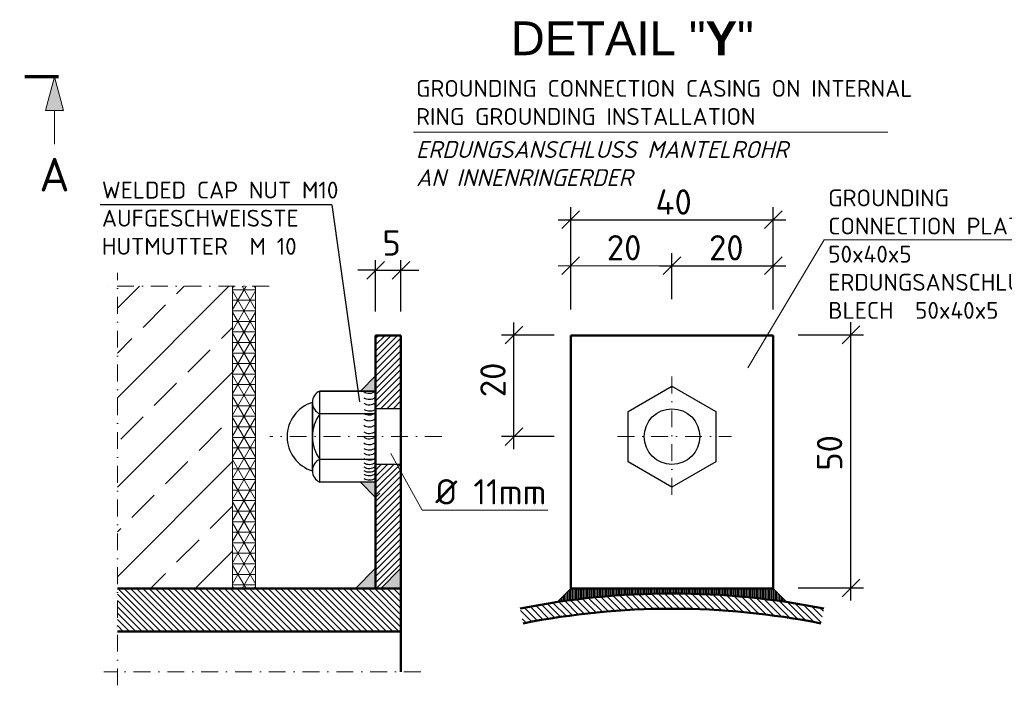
# Model space of a CAD drawing. Header units: millimetres. Extents: x -89243 to 29100, y -5468 to 8855.
# Tile 6 of 23: x -10733 to -7816, y -5468 to -3495. Entities that reach past the tile are written whole.
import ezdxf
from ezdxf.enums import TextEntityAlignment as Align

# ---------------------------------------------------------------- set-up
doc = ezdxf.new("R2010")
doc.units = ezdxf.units.MM
doc.header["$MEASUREMENT"] = 0
doc.linetypes.add('STRICHPUNKT2', pattern=[0.5, 0.25, -0.125, 0, -0.125])
doc.linetypes.add('STRICHPUNKTX2', pattern=[2, 1, -0.5, 0, -0.5])
for name, color, linetype, lineweight in [('P------T2', 7, 'Continuous', 18), ('P------T7', 7, 'Continuous', 18), ('P-BS---Schnitt', 7, 'Continuous', 18), ('PDSMD', 7, 'Continuous', 18)]:
    doc.layers.add(name, color=color, linetype=linetype, lineweight=lineweight)
doc.styles.get("Standard").update_dxf_attribs({"font": 'isocpeur.ttf'})

msp = doc.modelspace()

# ---------------------------------------------------------------- hatches: boundary and pattern name
at = {"lineweight": 5}
h = msp.add_hatch(dxfattribs=at)
h.set_pattern_fill('NET3', color=256, scale=250)
h.set_pattern_definition([(0, (-10068.61840587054, -4733.047563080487), (0, 31.25), []), (59.99999999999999, (-10068.61840587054, -4733.047563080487), (-27.06329386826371, 15.625), []), (120, (-10068.61840587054, -4733.047563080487), (-27.06329386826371, -15.62499999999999), [])])
h.paths.add_polyline_path([(-10034.57793026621, -4285.157539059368), (-10102.65888147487, -4285.157539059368), (-10102.65888147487, -5180.937587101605), (-10034.57793026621, -5180.937587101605)])
at = {"layer": 'P-BS---Schnitt', "linetype": 'Continuous', "lineweight": 18}
msp.add_hatch(color=0, dxfattribs=at).paths.add_polyline_path([(-10630.23186940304, -3664.451252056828), (-10603.43686940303, -3764.451252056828), (-10657.02686940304, -3764.451252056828)])
at = {"layer": 'PDSMD', "lineweight": -3}
h = msp.add_hatch(dxfattribs=at)
h.set_pattern_fill('ANSI33', scale=750, angle=270, style=0)
h.set_pattern_definition([(45.00000000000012, (2325736.175023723, -1312864.019569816), (132.582521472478, -132.5825214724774), []), (45.00000000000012, (2325736.175023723, -1312731.437048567), (132.582521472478, -132.5825214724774), [93.75, -46.875])])
h.paths.add_polyline_path([(-10102.65888147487, -5180.937587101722), (-10102.65888147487, -4285.157539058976), (-10443.79341370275, -4285.15753905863), (-10443.79341370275, -5180.937587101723)])
at = {"layer": 'PDSMD'}
h = msp.add_hatch(dxfattribs=at)
h.set_pattern_fill('ANSI31', scale=105, style=0)
h.set_pattern_definition([(45, (-20151.77897386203, -5799.581857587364), (-9.280776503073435, 9.280776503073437), [])])
h.paths.add_polyline_path([(-9603.726566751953, -4430.937587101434), (-9678.726566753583, -4430.937587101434), (-9678.726566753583, -4648.437587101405), (-9603.726566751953, -4648.437587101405)])
h.paths.add_polyline_path([(-9603.726566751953, -4813.437587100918), (-9678.726566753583, -4813.437587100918), (-9678.726566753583, -5180.937587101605), (-9663.726566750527, -5180.937587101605), (-9603.726566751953, -5120.937587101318)])
h = msp.add_hatch(color=7, dxfattribs=at)
h.paths.add_polyline_path([(-9723.726566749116, -4595.937587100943), (-9678.726566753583, -4595.937587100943), (-9678.835038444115, -4550.937717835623)])
h.paths.add_polyline_path([(-9678.726566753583, -4865.93758710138), (-9723.726566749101, -4865.93758710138), (-9678.726566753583, -4910.937587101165)])
at = {"layer": 'PDSMD', "lineweight": -3}
h = msp.add_hatch(dxfattribs=at)
h.set_pattern_fill('ANSI31', scale=15000, angle=270, style=0)
h.set_pattern_definition([(45.00000000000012, (2325736.175023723, -1312864.019569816), (1325.82521472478, -1325.825214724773), [])])
edge = h.paths.add_edge_path()
edge.add_line((-9603.726566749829, -5120.937587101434), (-9663.72656674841, -5180.937587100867))
edge.add_line((-9663.726566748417, -5180.937587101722), (-9678.726566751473, -5180.937587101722))
edge.add_line((-9678.726566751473, -5180.937587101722), (-9678.726566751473, -5120.937587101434))
edge.add_line((-9678.726566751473, -5120.937587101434), (-9678.726566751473, -4899.485531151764))
edge.add_spline(control_points=[(-9678.726566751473, -4899.485531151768), (-9673.118899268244, -4898.230404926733), (-9662.188245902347, -4895.783870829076), (-9652.309436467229, -4913.812060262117), (-9633.856977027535, -4900.116686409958), (-9621.75231886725, -4921.229761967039), (-9609.256352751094, -4909.938085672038), (-9604.352778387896, -4909.783248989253), (-9603.726566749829, -4909.848300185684)], knot_values=[0.001570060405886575, 0.001570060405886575, 0.001570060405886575, 0.001570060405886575, 0.002613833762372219, 0.003604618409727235, 0.004662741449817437, 0.005870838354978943, 0.006889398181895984, 0.007043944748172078, 0.007043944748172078, 0.007043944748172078, 0.007043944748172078], degree=3, periodic=0)
edge.add_line((-9603.726566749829, -4909.848300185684), (-9603.726566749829, -5120.937587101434))
for points in [[(-9678.726566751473, -5120.937587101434), (-9678.726566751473, -5180.937587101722), (-9738.726566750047, -5180.937587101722)], [(-9603.726566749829, -5120.937587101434), (-9603.726566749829, -5180.937587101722), (-9663.726566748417, -5180.937587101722)]]:
    msp.add_hatch(color=7, dxfattribs=at).paths.add_polyline_path(points)
h = msp.add_hatch(dxfattribs=at)
h.set_pattern_fill('ANSI31', scale=105, angle=180, style=0)
h.set_pattern_definition([(135.0000000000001, (2325736.175023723, -1312864.019569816), (9.280776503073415, 9.280776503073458), [])])
h.paths.add_polyline_path([(-10443.79341370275, -5180.937587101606), (-10443.79341370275, -5308.437587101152), (-9603.726566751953, -5308.437587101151), (-9603.726566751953, -5180.937587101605)])
h = msp.add_hatch(dxfattribs=at)
h.set_pattern_fill('LINE', scale=37.5, angle=90, style=0)
h.set_pattern_definition([(270, (-226239.2890917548, 776902.9187199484), (-4.6875, -2.870171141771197e-16), [])])
h.paths.add_polyline_path([(-8800.771986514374, -5180.937587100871), (-8800.771986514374, -5195.937587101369, 0.03723316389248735), (-9141.154186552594, -5221.319787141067), (-9100.771986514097, -5180.937587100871)])
h.paths.add_polyline_path([(-8800.771986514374, -5195.937587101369), (-8800.771986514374, -5180.937587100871), (-8500.77198651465, -5180.937587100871), (-8460.389786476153, -5221.319787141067, 0.03723316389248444)])
h = msp.add_hatch(dxfattribs=at)
h.set_pattern_fill('ANSI31', scale=112.5, style=0)
h.set_pattern_definition([(315, (-226239.2890917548, 776902.9187199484), (-9.943689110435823, -9.943689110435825), [])])
h.paths.add_polyline_path([(-8350.7719865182, -5240.487632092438), (-8359.595515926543, -5284.614101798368, 0.04937935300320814), (-8800.771986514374, -5240.937587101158), (-8800.771986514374, -5195.937587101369, -0.04937935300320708)])
h.paths.add_polyline_path([(-9241.948457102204, -5284.614101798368), (-9250.771986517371, -5240.487632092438, -0.04937935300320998), (-8800.771986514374, -5195.937587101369), (-8800.771986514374, -5240.937587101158, 0.04937935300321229)])

# ---------------------------------------------------------------- linework, layer by layer
at = {"lineweight": 0}
for p, q in [((-10102.65888147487, -4285.157539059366), (-10102.65888147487, -5180.937587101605)), ((-10034.57793026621, -4285.157539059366), (-10034.57793026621, -5180.937587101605))]:
    msp.add_line(p, q, dxfattribs=at)
at = {"layer": 'P-BS---Schnitt', "color": 0, "linetype": 'STRICHPUNKTX2', "lineweight": 70, "ltscale": 100}
msp.add_line((-10618.13550480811, -3664.451252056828), (-10855.49976362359, -3664.451252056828), dxfattribs=at)
at = {"layer": 'P-BS---Schnitt', "color": 0, "linetype": 'Continuous', "lineweight": 18}
msp.add_line((-10630.23186940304, -3864.451252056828), (-10630.23186940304, -3764.451252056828), dxfattribs=at)
msp.add_lwpolyline([(-10603.43686940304, -3764.451252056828), (-10657.02686940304, -3764.451252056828), (-10630.23186940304, -3664.451252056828), (-10603.43686940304, -3764.451252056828)], dxfattribs=at)
at = {"layer": 'PDSMD', "color": 7}
for p, q in [((-9567.032091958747, -3828.072970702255), (-8161.389175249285, -3828.072970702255)), ((-8350.074128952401, -4148.005054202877), (-8575.62889712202, -4526.646250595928)), ((-8350.074128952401, -4148.005054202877), (-7609.320465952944, -4148.005054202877))]:
    msp.add_line(p, q, dxfattribs=at)
at = {"layer": 'PDSMD', "color": 7, "lineweight": -3, "ltscale": 0.02}
for p, q in [((-9808.815056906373, -4043.965362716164), (-10494.63176572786, -4043.965362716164)), ((-9808.815056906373, -4043.965362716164), (-9726.724326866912, -4627.555984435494)), ((-9678.72656675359, -4359.634186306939), (-9678.72656675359, -4208.309420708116)), ((-9603.726636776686, -4359.634186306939), (-9603.726636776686, -4208.309420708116)), ((-9678.72656675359, -4237.808547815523), (-9731.22656675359, -4237.808547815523)), ((-9678.72656675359, -4237.808547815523), (-9603.726636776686, -4237.808547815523)), ((-9603.726636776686, -4237.808547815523), (-9551.226636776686, -4237.808547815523))]:
    msp.add_line(p, q, dxfattribs=at)
at = {"layer": 'PDSMD', "color": 7, "lineweight": -3}
for p, q in [((-9100.771986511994, -4354.174713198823), (-9100.771986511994, -4050.350384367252)), ((-8500.772546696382, -4354.174713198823), (-8500.772546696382, -4050.350384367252)), ((-9138.271986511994, -4087.850384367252), (-8463.272546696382, -4087.850384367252))]:
    msp.add_line(p, q, dxfattribs=at)
at = {"layer": 'PDSMD', "color": 7, "lineweight": -2}
for p, q in [((-9074.521986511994, -4061.600384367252), (-9127.021986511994, -4114.100384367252)), ((-8474.522546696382, -4061.600384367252), (-8527.022546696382, -4114.100384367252)), ((-9704.97656675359, -4264.058547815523), (-9652.47656675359, -4211.558547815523)), ((-9577.476636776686, -4211.558547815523), (-9629.976636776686, -4264.058547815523))]:
    msp.add_line(p, q, dxfattribs=at)
at = {"layer": 'PDSMD', "color": 7, "lineweight": -2, "ltscale": 200}
for p, q in [((-9074.521986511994, -4198.265998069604), (-9127.021986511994, -4250.765998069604)), ((-8774.522266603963, -4198.265998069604), (-8827.022266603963, -4250.765998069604)), ((-8474.522546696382, -4198.265998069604), (-8527.022546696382, -4250.765998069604)), ((-9242.636368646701, -4403.435470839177), (-9295.136368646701, -4455.935470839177)), ((-8244.323958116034, -4402.88996790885), (-8296.823958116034, -4455.38996790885)), ((-9242.636368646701, -4704.687587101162), (-9295.136368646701, -4757.187587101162)), ((-8244.323958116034, -5152.889267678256), (-8296.823958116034, -5205.389267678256))]:
    msp.add_line(p, q, dxfattribs=at)
at = {"layer": 'PDSMD', "color": 7, "ltscale": 200}
for p, q in [((-9100.771986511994, -4323.833019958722), (-9100.771986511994, -4187.015998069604)), ((-8800.772266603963, -4323.833019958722), (-8800.772266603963, -4187.015998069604)), ((-9138.271986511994, -4224.515998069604), (-8763.272266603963, -4224.515998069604)), ((-9540.717279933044, -4949.054960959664), (-9633.805800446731, -4780.77243834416)), ((-9540.717279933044, -4949.054960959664), (-9169.101673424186, -4949.054960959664))]:
    msp.add_line(p, q, dxfattribs=at)
at = {"layer": 'PDSMD', "color": 7, "lineweight": -3, "ltscale": 200}
for p, q in [((-8800.772266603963, -4323.833019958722), (-8800.772266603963, -4187.015998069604)), ((-8500.772546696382, -4323.833019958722), (-8500.772546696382, -4187.015998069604)), ((-8838.272266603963, -4224.515998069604), (-8463.272546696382, -4224.515998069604)), ((-9268.886368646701, -4768.437587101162), (-9268.886368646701, -4392.185470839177)), ((-8270.573958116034, -5216.639267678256), (-8270.573958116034, -4391.63996790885)), ((-9150.050531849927, -4429.685470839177), (-9306.386368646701, -4429.685470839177)), ((-8426.641290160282, -4429.13996790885), (-8233.073958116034, -4429.13996790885)), ((-9678.8350384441, -4550.937717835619), (-9723.726566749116, -4595.937587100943)), ((-9678.72656675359, -4595.937587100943), (-9678.8350384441, -4550.937717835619)), ((-9843.726566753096, -4865.93758710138), (-9843.726566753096, -4595.937587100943)), ((-9678.72656675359, -4595.937587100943), (-9843.726566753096, -4595.937587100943)), ((-9843.726566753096, -4595.937587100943), (-9678.72656675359, -4595.937587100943)), ((-9678.72656675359, -4595.937587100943), (-9723.726566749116, -4595.937587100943)), ((-9866.226566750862, -4629.687587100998), (-9866.226566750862, -4730.937587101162)), ((-9866.226566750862, -4832.187587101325), (-9866.226566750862, -4629.687587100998)), ((-9678.72656675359, -4663.437587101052), (-9843.726566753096, -4663.437587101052)), ((-9603.726566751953, -4648.437587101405), (-9678.72656675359, -4648.437587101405)), ((-9150.050531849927, -4730.937587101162), (-9306.386368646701, -4730.937587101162)), ((-9678.72656675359, -4798.437587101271), (-9843.726566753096, -4798.437587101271)), ((-9603.726566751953, -4813.437587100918), (-9678.72656675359, -4813.437587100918)), ((-9678.72656675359, -4865.93758710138), (-9843.726566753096, -4865.93758710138)), ((-9678.72656675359, -4865.93758710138), (-9723.726566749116, -4865.93758710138)), ((-9678.72656675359, -4910.937587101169), (-9723.726566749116, -4865.93758710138)), ((-9678.72656675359, -4865.93758710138), (-9678.72656675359, -4910.937587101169)), ((-9678.72656675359, -5120.937587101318), (-9738.726566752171, -5180.937587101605)), ((-9678.72656675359, -5180.937587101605), (-9678.72656675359, -5120.937587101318)), ((-9603.726566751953, -5120.937587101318), (-9663.726566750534, -5180.937587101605)), ((-9603.726566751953, -5180.937587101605), (-9603.726566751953, -5120.937587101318)), ((-9693.726566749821, -5180.937587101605), (-9753.726566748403, -5180.937587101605)), ((-9603.726566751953, -5180.937587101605), (-9663.726566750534, -5180.937587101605)), ((-9603.726566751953, -5180.937587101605), (-9648.726566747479, -5180.937587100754)), ((-9100.771986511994, -5180.937587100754), (-9141.154186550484, -5221.31978714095)), ((-8500.77198651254, -5180.937587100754), (-8460.389786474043, -5221.31978714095)), ((-8426.641290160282, -5179.139267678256), (-8233.073958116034, -5179.139267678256))]:
    msp.add_line(p, q, dxfattribs=at)
at = {"layer": 'PDSMD', "color": 7, "linetype": 'STRICHPUNKT2', "ltscale": 200}
for p, q in [((-10443.79341370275, -5468.000573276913), (-10443.79341370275, -4245.157539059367)), ((-9994.57793026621, -4285.157539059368), (-10483.79341370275, -4285.157539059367)), ((-8800.771986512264, -4903.276984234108), (-8800.771986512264, -4542.225471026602)), ((-9483.046263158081, -4730.937587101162), (-9992.694721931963, -4730.937587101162)), ((-8962.287506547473, -4730.937587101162), (-8624.88047130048, -4730.937587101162)), ((-9544.946423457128, -5428.000573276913), (-10483.79341370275, -5428.000573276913))]:
    msp.add_line(p, q, dxfattribs=at)
at = {"layer": 'PDSMD', "color": 7, "lineweight": 50, "ltscale": 200}
for p, q in [((-9678.72656675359, -4430.937587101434), (-9678.72656675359, -5180.937587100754)), ((-9603.726566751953, -4430.937587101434), (-9678.72656675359, -4430.937587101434)), ((-9603.726566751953, -5428.000573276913), (-9603.726566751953, -4430.937587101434)), ((-8500.77198651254, -4430.937587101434), (-9100.771986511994, -4430.937587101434)), ((-9100.771986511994, -5180.937587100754), (-9100.771986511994, -4430.937587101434)), ((-8500.77198651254, -5180.937587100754), (-8500.77198651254, -4430.937587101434)), ((-9603.726566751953, -5180.937587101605), (-10443.79341370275, -5180.937587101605)), ((-8500.77198651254, -5180.937587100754), (-9100.771986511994, -5180.937587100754)), ((-9603.726566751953, -5308.437587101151), (-10443.79341370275, -5308.437587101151))]:
    msp.add_line(p, q, dxfattribs=at)
at = {"layer": 'PDSMD', "color": 7, "lineweight": -3}
msp.add_lwpolyline([(-8670.868175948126, -4805.937587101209), (-8800.771986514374, -4880.937587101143), (-8930.675797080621, -4805.937587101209), (-8930.675797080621, -4655.937587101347), (-8800.771986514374, -4580.937587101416), (-8670.868175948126, -4655.937587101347)], close=True, dxfattribs=at)
msp.add_circle((-8800.771986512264, -4730.937587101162), 82.50000000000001, dxfattribs=at)
for centre, radius, start, end in [((-9829.664066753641, -4629.687587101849), 36.56249999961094, 112.6198649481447, 247.3801350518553), ((-9697.580649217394, -4570.678490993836), 31.51980903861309, 238.2391361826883, 306.7386696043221), ((-9835.382816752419, -4730.937587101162), 105.8437499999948, 106.9422892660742, 253.0577107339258), ((-9697.580649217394, -4605.123977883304), 31.51980903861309, 238.2391361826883, 306.7386696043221), ((-9697.57953295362, -4588.708023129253), 31.51980903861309, 238.2391361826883, 306.7386696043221), ((-9753.726566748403, -4730.937587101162), 112.5000000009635, 143.1301023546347, 216.8698976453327), ((-9697.580649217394, -4634.942147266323), 31.51980903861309, 238.2391361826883, 306.7386696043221), ((-9696.263832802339, -4623.376966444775), 31.51980903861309, 238.2391361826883, 306.7386696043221), ((-9697.580649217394, -4652.163518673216), 31.51980903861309, 238.2391361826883, 306.7386696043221), ((-9697.580649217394, -4670.416507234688), 31.51980903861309, 238.2391361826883, 306.7386696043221), ((-9697.580649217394, -4689.975376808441), 31.51980903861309, 238.2391361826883, 306.7386696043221), ((-9697.580649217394, -4705.890867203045), 31.51980903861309, 238.2391361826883, 306.7386696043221), ((-9697.580649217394, -4722.837974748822), 31.51980903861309, 238.2391361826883, 306.7386696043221), ((-9697.580649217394, -4738.793914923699), 31.51980903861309, 238.2391361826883, 306.7386696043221), ((-9697.580649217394, -4753.143933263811), 31.51980903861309, 238.2391361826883, 306.7386696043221), ((-9829.664066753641, -4832.187587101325), 36.56249999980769, 112.6198649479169, 247.3801350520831), ((-9697.580649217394, -4768.61208430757), 31.51980903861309, 238.2391361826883, 306.7386696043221), ((-9697.580649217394, -4781.641548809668), 31.51980903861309, 238.2391361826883, 306.7386696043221), ((-9697.580649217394, -4793.804677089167), 31.51980903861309, 238.2391361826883, 306.7386696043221), ((-9697.580649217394, -4804.237052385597), 31.51980903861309, 238.2391361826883, 306.7386696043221), ((-9697.580649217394, -4814.883518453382), 31.51980903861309, 238.2391361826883, 306.7386696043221), ((-9697.580649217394, -4827.912982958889), 31.51980903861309, 238.2391361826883, 306.7386696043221)]:
    msp.add_arc(centre, radius, start, end, dxfattribs=at)
at = {"layer": 'PDSMD', "color": 7, "lineweight": 50}
for radius in [2295, 2250]:
    msp.add_arc((-8800.771986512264, -7490.937587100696), radius, 78.69227056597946, 101.307729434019, dxfattribs=at)

# ---------------------------------------------------------------- texts
at = {"layer": 'P------T2', "color": 7, "char_height": 50, "attachment_point": 1}
for s, insert, width in [('GROUNDING CONNECTION CASING ON INTERNAL RING GROUNDING INSTALLATION', (-9559.096048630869, -3673.7303522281), 1553.22887468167), ('{\\fISOCPEUR|b0|i1|c0|p34;ERDUNGSANSCHLUSS MANTELROHR\\PAN INNENRINGERDER}', (-9559.096048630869, -3854.877748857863), 1553.22887468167), ('WELDED CAP NUT M10 AUFGESCHWEISSTE HUTMUTTER  M 10', (-10489.85252724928, -3975.149843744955), 949.2132745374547), ('{\\fISOCPEUR|b0|i0|c0|p34;GROUNDING CONNECTION PLATE 50x40x5\\PERDUNGSANSCHLUSS BLECH  50x40x5}', (-8337.815071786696, -3998.33724207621), 724.671926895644)]:
    msp.add_mtext(s, dxfattribs=dict(at, insert=insert, width=width))
at = {"layer": 'P------T7', "color": 0, "linetype": 'Continuous', "lineweight": 25}
msp.add_text('A', height=100, dxfattribs=at).set_placement((-10675.28041811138, -3954.356893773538), align=Align.MIDDLE_LEFT)
at = {"layer": 'P------T7', "color": 7, "linetype": 'Continuous', "lineweight": 25, "insert": (-9278.593586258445, -3600.240623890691), "char_height": 100, "attachment_point": 7}
msp.add_mtext('{\\fArial|b0|i0|c0|p34;\\C256;DETAIL "\\fArial|b1|i0|c0|p34;Y\\fArial|b0|i0|c0|p34;"}', dxfattribs=at)
at = {"layer": 'PDSMD', "color": 7, "lineweight": -3, "ltscale": 0.02}
for s, p in [('5', (-9658.726601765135, -4194.384891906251)), ('Ø 11mm', (-9501.766127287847, -4932.001381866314))]:
    msp.add_text(s, height=75, dxfattribs=at).set_placement(p)
at = {"layer": 'PDSMD', "color": 7, "lineweight": -3, "ltscale": 0.02, "char_height": 75, "attachment_point": 5}
for s, insert in [(' 40', (-8819.74326356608, -4035.438758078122)), (' 20', (-8966.58134966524, -4171.056296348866)), (' 20', (-8663.653717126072, -4171.056296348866))]:
    msp.add_mtext(s, dxfattribs=dict(at, insert=insert))
at = {"layer": 'PDSMD', "color": 7, "lineweight": -3, "ltscale": 0.02, "char_height": 75, "attachment_point": 5, "rotation": 90}
for s, insert in [(' 20', (-9331.225712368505, -4586.609722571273)), (' 50', (-8333.881471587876, -4803.017965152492))]:
    msp.add_mtext(s, dxfattribs=dict(at, insert=insert))

doc.saveas('drawing.dxf')
